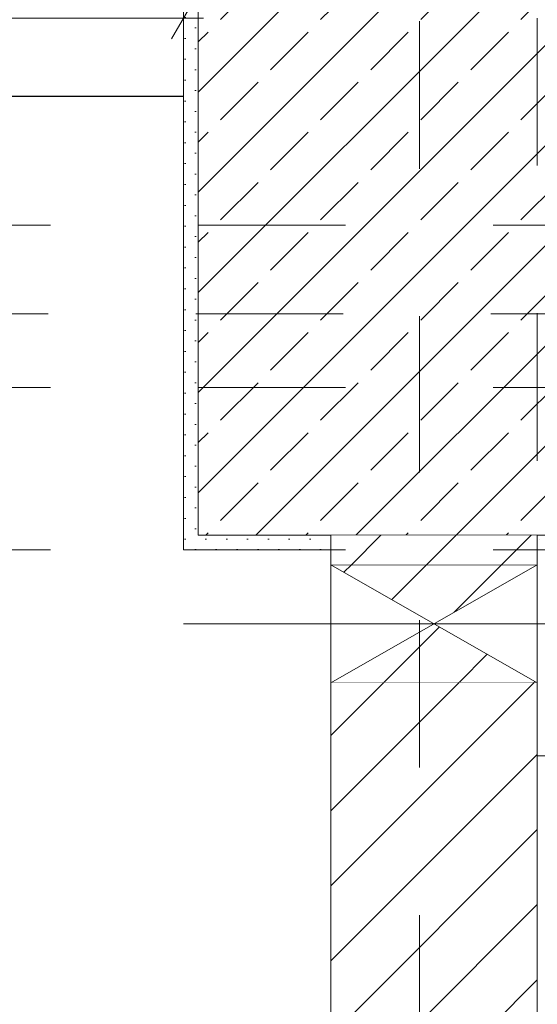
# Model space of a CAD drawing. Header units: metres. Extents: x -3.5 to 65.3, y -10.9 to 16.7.
# Tile 205 of 234: x 47.059 to 47.41, y 4.882 to 5.549. Entities that reach past the tile are written whole.
import ezdxf

# ---------------------------------------------------------------- set-up
doc = ezdxf.new("R2010")
doc.units = ezdxf.units.M
doc.header["$MEASUREMENT"] = 0
for name, pattern in [('Achse', [0.08, 0.04, -0.02, 0, -0.02]), ('Strichlinie doppelt', [0.218722, 0.105833, -0.042333, 0.028222, -0.042333]), ('Untersicht', [0.04, 0.03, -0.01]), ('Wipeout_Contour', [1, 0, -1])]:
    doc.linetypes.add(name, pattern=pattern)
for name, color, linetype in [('102 - Bemaßung_ Beschriftung.Detail_ Ausschnitt', 7, 'Continuous'), ('451 - Universal.Achsen Raster', 7, 'Continuous'), ('605 - Struktur.Wand Innen', 7, 'Continuous'), ('607 - Struktur.Stütze', 7, 'Continuous'), ('608 - Struktur.Träger', 7, 'Continuous'), ('660 - Unterkonstruktion.Trockenbau', 7, 'Continuous'), ('Abbruch_605 - Struktur.Wand Innen', 7, 'Continuous'), ('Neubau_605 - Struktur.Wand Innen', 7, 'Continuous'), ('Neubau_653 - Abdeckung.TB Verkofferung', 7, 'Continuous')]:
    doc.layers.add(name, color=color, linetype=linetype)
doc.styles.add('ERSTELLTER_STIL_1', font='txt')
doc.linetypes.add('Abbruch 1', pattern='A,0,[1,2022.0244.A_L5A-PL07.13_iB_3.OG Detail - WC ( 4.27 - 4.28 )1.Shx,S=0.000793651,R=0,X=0,Y=0],-0.1,0', length=0.1)
doc.dimstyles.new('ERSTELLTER_STIL__5', dxfattribs={"dimtxt": 0.04, "dimasz": 0.02128, "dimexe": 0.18, "dimexo": 0.0625, "dimgap": 0, "dimtad": 1, "dimtih": 1, "dimtoh": 1, "dimzin": 0, "dimdsep": 46, "dimtxsty": 'ERSTELLTER_STIL_1', "dimblk": 'ARROWHEAD_2', "dimblk1": 'ARROWHEAD_2', "dimblk2": 'ARROWHEAD_2', "dimcen": 0.09, "dimclrd": 7, "dimclre": 7, "dimclrt": 7, "dimazin": 0, "dimtfac": 1, "dimtdec": 4, "dimtmove": 0, "dimatfit": 3, "dimfxl": 1, "dimtolj": 1, "dimtzin": 0, "dimarcsym": 0})
pattern_1 = [(45, (0, 0), (-0.0070710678, 0.0070710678), [0, -0.01])]
pattern_2 = [(45, (0, 0), (-0.025455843, 0.025455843), [])]

# ---------------------------------------------------------------- blocks, each defined once
blk = doc.blocks.new('*D435')
at = {"layer": '102 - Bemaßung_ Beschriftung.Detail_ Ausschnitt', "color": 7, "linetype": 'Continuous', "lineweight": 5}
for p, q in [((47.04378, 5.52926), (47.04378, 5.62224)), ((47.16999, 5.18998), (47.16999, 5.57126)), ((47.05186, 5.56426), (47.03569, 5.53626)), ((47.16191, 5.53626), (47.17807, 5.56426)), ((47.03008, 5.55026), (47.04378, 5.55026)), ((47.04378, 5.55026), (47.16999, 5.55026)), ((47.16999, 5.55026), (47.18368, 5.55026))]:
    blk.add_line(p, q, dxfattribs=at)
at = {"layer": '102 - Bemaßung_ Beschriftung.Detail_ Ausschnitt', "color": 7, "lineweight": 5, "insert": (47.05649, 5.55783), "char_height": 0.04, "attachment_point": 7, "style": 'ERSTELLTER_STIL_1'}
blk.add_mtext('\\A1;{\\pql;\\fArial|b0|i0|c0|p38;12\\fArial|b0|i0|c0|p38;\\A1{\\H.66x;\\S62^  ;}}', dxfattribs=at)
at = {"color": 254, "linetype": 'Wipeout_Contour', "lineweight": 0, "ltscale": 189.754208}
blk.add_wipeout([(47.04899, 5.55076), (47.16477, 5.55076), (47.16477, 5.60576), (47.04899, 5.60576)], dxfattribs=at).dxf.layer = '102 - Bemaßung_ Beschriftung.Detail_ Ausschnitt'
blk = doc.blocks.new('ARROWHEAD_2')
at = {"color": 0, "linetype": 'Continuous', "lineweight": 0}
for p, q in [((-0.378, -0.655), (0.378, 0.655)), ((0, 0), (-1, 0))]:
    blk.add_line(p, q, dxfattribs=at)

msp = doc.modelspace()

# ---------------------------------------------------------------- hatches: boundary and pattern name
at = {"layer": '607 - Struktur.Stütze', "linetype": 'Continuous', "lineweight": 0, "true_color": 0x000000}
h = msp.add_hatch(dxfattribs=at)
h.set_pattern_fill('Beton__Stahlbeton_0001', color=18, style=0, pattern_type=2)
h.set_pattern_definition([(45, (0, 0), (-0.033941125, 0.033941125), []), (45, (-0.01697, 0.01697), (-0.033941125, 0.033941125), [0.036, -0.012])])
h.paths.add_polyline_path([(47.17999, 5.19998), (47.47999, 5.19998), (47.47999, 5.99998), (47.17999, 5.99998)])
h = msp.add_hatch(dxfattribs=at)
h.set_pattern_fill('Gips_0001', color=18, style=0, pattern_type=2)
h.set_pattern_definition(pattern_1)
h.paths.add_polyline_path([(47.40997, 5.18998), (47.48999, 5.18998), (47.48999, 5.805), (47.47999, 5.805), (47.47999, 5.19998), (47.40997, 5.19998)])
h = msp.add_hatch(dxfattribs=at)
h.set_pattern_fill('Gips_0001', color=18, style=0, pattern_type=2)
h.set_pattern_definition(pattern_1)
h.paths.add_polyline_path([(47.16999, 5.76), (47.16999, 5.18998), (47.26997, 5.18998), (47.26997, 5.19998), (47.17999, 5.19998), (47.17999, 5.76)])
at = {"layer": 'Abbruch_605 - Struktur.Wand Innen', "linetype": 'Continuous', "lineweight": 0, "true_color": 0x000000}
h = msp.add_hatch(dxfattribs=at)
h.set_pattern_fill('MW_Ziegel_0001', color=18, style=0, pattern_type=2)
h.set_pattern_definition(pattern_2)
h.paths.add_polyline_path([(47.26997, 5.17998), (47.33998, 5.13998), (47.40997, 5.17998)])
h = msp.add_hatch(dxfattribs=at)
h.set_pattern_fill('MW_Ziegel_0001', color=18, style=0, pattern_type=2)
h.set_pattern_definition(pattern_2)
h.paths.add_polyline_path([(47.26997, 5.09998), (47.40997, 5.09998), (47.33998, 5.13998)])

# ---------------------------------------------------------------- linework, layer by layer
at = {"layer": '607 - Struktur.Stütze', "color": 7, "linetype": 'Continuous', "lineweight": 13, "flags": 128}
msp.add_lwpolyline([(47.17999, 5.19998), (47.47999, 5.19998), (47.47999, 5.99998), (47.17999, 5.99998)], close=True, dxfattribs=at)
at = {"layer": '607 - Struktur.Stütze', "color": 7, "linetype": 'Continuous', "lineweight": 5, "flags": 128}
for points in [[(47.40997, 5.18998), (47.48999, 5.18998), (47.48999, 5.805)], [(47.16999, 5.76), (47.16999, 5.18998), (47.26997, 5.18998)]]:
    msp.add_lwpolyline(points, dxfattribs=at)
at = {"layer": '608 - Struktur.Träger', "color": 7, "linetype": 'Untersicht', "lineweight": 13}
msp.add_line((0.37999, 5.40998), (61.87999, 5.40998), dxfattribs=at)
at = {"layer": '608 - Struktur.Träger', "color": 7, "linetype": 'Achse', "lineweight": 9}
msp.add_line((0.37999, 5.29998), (61.87999, 5.29998), dxfattribs=at)
at = {"layer": 'Abbruch_605 - Struktur.Wand Innen', "color": 7, "linetype": 'Abbruch 1', "lineweight": 18}
for p, q in [((47.40997, 5.17998), (47.26997, 5.17998)), ((47.26997, 5.09998), (47.40997, 5.09998))]:
    msp.add_line(p, q, dxfattribs=at)
at = {"layer": 'Abbruch_605 - Struktur.Wand Innen', "color": 160, "linetype": 'Abbruch 1', "lineweight": 5, "true_color": 0x3232ff}
msp.add_line((47.16997, 5.13998), (47.50998, 5.13998), dxfattribs=at)
msp.add_line((47.16997, 5.13998), (47.50998, 5.13998), dxfattribs=at)
at = {"layer": 'Abbruch_605 - Struktur.Wand Innen', "color": 7, "linetype": 'Abbruch 1', "lineweight": 18, "flags": 128}
for points in [[(47.26997, 5.17998), (47.26997, 5.09998)], [(47.40997, 5.09998), (47.40997, 5.17998)]]:
    msp.add_lwpolyline(points, dxfattribs=at)
at = {"layer": 'Neubau_605 - Struktur.Wand Innen', "color": 1, "linetype": 'Continuous', "lineweight": 9}
for p, q in [((47.26997, 5.09998), (47.40997, 5.17998)), ((47.26997, 5.17998), (47.40997, 5.09998))]:
    msp.add_line(p, q, dxfattribs=at)
at = {"layer": 'Neubau_653 - Abdeckung.TB Verkofferung', "color": 1, "linetype": 'Untersicht', "lineweight": 9}
for q in [(47.40997, 5.80498), (50.85997, 5.05048)]:
    msp.add_line((47.40997, 5.05048), q, dxfattribs=at)

# ---------------------------------------------------------------- next in the draw order: wipeouts: each hides what was drawn before it
at = {"color": 254, "linetype": 'Wipeout_Contour', "lineweight": 0, "ltscale": 190.504621}
msp.add_wipeout([(47.40997, 5.19998), (47.26997, 5.19998), (47.26997, 5.17998), (47.40997, 5.17998)], dxfattribs=at).dxf.layer = '605 - Struktur.Wand Innen'
at = {"color": 254, "linetype": 'Wipeout_Contour', "lineweight": 0, "ltscale": 189.922807}
msp.add_wipeout([(47.40997, 5.09998), (47.26997, 5.09998), (47.26997, 0.69998), (47.40997, 0.69998)], dxfattribs=at).dxf.layer = '605 - Struktur.Wand Innen'

# ---------------------------------------------------------------- next in the draw order: hatches: boundary and pattern name
at = {"layer": '605 - Struktur.Wand Innen', "linetype": 'Continuous', "lineweight": 0, "true_color": 0x000000}
h = msp.add_hatch(dxfattribs=at)
h.set_pattern_fill('MW_Ziegel_0001', color=18, style=0, pattern_type=2)
h.set_pattern_definition(pattern_2)
h.paths.add_polyline_path([(47.40997, 5.19998), (47.26997, 5.19998), (47.26997, 5.17998), (47.40997, 5.17998)])
h = msp.add_hatch(dxfattribs=at)
h.set_pattern_fill('MW_Ziegel_0001', color=18, style=0, pattern_type=2)
h.set_pattern_definition(pattern_2)
h.paths.add_polyline_path([(47.40997, 5.09998), (47.26997, 5.09998), (47.26997, 0.69998), (47.40997, 0.69998)])

# ---------------------------------------------------------------- next in the draw order: linework, layer by layer
at = {"layer": '451 - Universal.Achsen Raster', "color": 160, "linetype": 'Strichlinie doppelt', "lineweight": 9, "true_color": 0x3232ff}
msp.add_line((47.32999, -10.585), (47.32999, 16.355), dxfattribs=at)
at = {"layer": '605 - Struktur.Wand Innen', "color": 7, "linetype": 'Continuous', "lineweight": 18, "flags": 128}
for points in [[(47.26997, 5.19998), (47.26997, 5.17998)], [(47.40997, 5.17998), (47.40997, 5.19998)], [(47.26997, 5.09998), (47.26997, 0.69998)], [(47.40997, 0.69998), (47.40997, 5.09998)]]:
    msp.add_lwpolyline(points, dxfattribs=at)
at = {"layer": '608 - Struktur.Träger', "color": 7, "linetype": 'Untersicht', "lineweight": 13}
msp.add_line((0.37999, 5.18998), (61.87999, 5.18998), dxfattribs=at)

# ---------------------------------------------------------------- next in the draw order: dimensions: what is measured, and where the dimension line sits
at = {"layer": '102 - Bemaßung_ Beschriftung.Detail_ Ausschnitt', "color": 7, "linetype": 'Continuous', "lineweight": 5}
dim = msp.add_linear_dim(base=(47.16999, 5.55026), p1=(47.04378, 5.62224), p2=(47.16999, 5.18998), dimstyle='ERSTELLTER_STIL__5', dxfattribs=at)
dim.commit()
dim.dimension.update_dxf_attribs({"geometry": '*D435', "text_midpoint": (47.15626, 5.57826), "dimtype": 160})

# ---------------------------------------------------------------- next in the draw order: linework, layer by layer
at = {"layer": '451 - Universal.Achsen Raster', "color": 160, "linetype": 'Strichlinie doppelt', "lineweight": 9, "true_color": 0x3232ff}
msp.add_line((64.93503, 5.34998), (-3.175, 5.34998), dxfattribs=at)
at = {"layer": '660 - Unterkonstruktion.Trockenbau', "color": 7, "linetype": 'Continuous', "lineweight": 25}
msp.add_lwpolyline([(46.86999, 5.4975), (47.16999, 5.4975)], dxfattribs=at)

doc.saveas('drawing.dxf')
